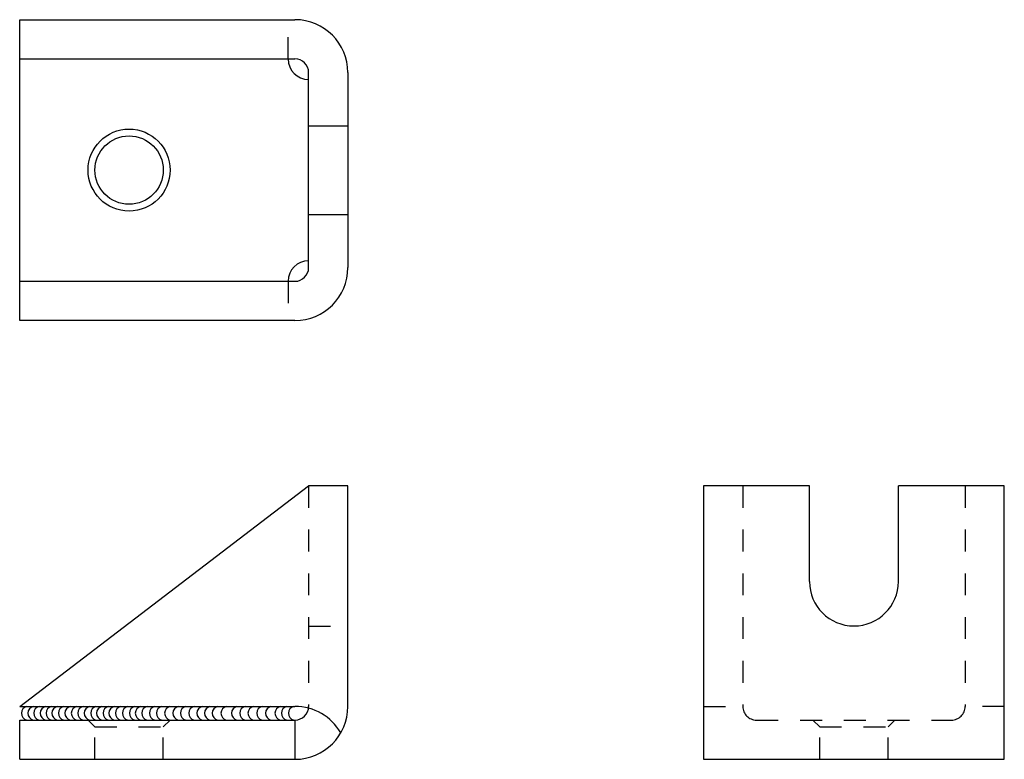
# Model space of a CAD drawing. Extents: x 0 to 4.5, y 0.45 to 3.83.
import ezdxf

# ---------------------------------------------------------------- set-up
doc = ezdxf.new("R2010")
doc.units = 0
doc.header["$LTSCALE"] = 0.2
doc.header["$MEASUREMENT"] = 0
doc.linetypes.add('HIDDEN', pattern=[0.375, 0.25, -0.125])
doc.layers.get('0').update_dxf_attribs({"linetype": 'CONTINUOUS'})

msp = doc.modelspace()

# ---------------------------------------------------------------- linework, layer by layer
for p, q in [((0, 3.8286), (1.2582, 3.8286)), ((0, 2.4536), (0, 3.8286)), ((0, 3.6493), (1.2582, 3.6493)), ((1.3207, 2.6954), (1.3207, 3.5868)), ((1.5, 3.5868), (1.5, 2.6954)), ((1.3207, 3.3442), (1.5, 3.3442)), ((1.3207, 2.938), (1.5, 2.938)), ((0, 2.6329), (1.2582, 2.6329)), ((1.2582, 2.4536), (0, 2.4536)), ((0, 0.6897), (1.3207, 1.6979)), ((1.5, 1.6979), (1.3207, 1.6979)), ((1.5, 0.6897), (1.5, 1.6979)), ((3.6102, 1.6979), (3.1258, 1.6979)), ((3.1258, 1.6979), (3.1258, 0.4479)), ((3.6102, 1.2604), (3.6102, 1.6979)), ((4.0164, 1.2604), (4.0164, 1.6979)), ((4.5008, 1.6979), (4.0164, 1.6979)), ((4.5008, 0.4479), (4.5008, 1.6979)), ((0, 0.6897), (1.2582, 0.6897)), ((0, 0.6272), (1.2582, 0.6272)), ((0, 0.4479), (0, 0.6272)), ((0.3437, 0.5959), (0.3125, 0.6272)), ((0.6562, 0.5959), (0.6875, 0.6272)), ((1.2582, 0.6272), (1.2582, 0.4479)), ((3.6571, 0.5959), (3.6258, 0.6272)), ((3.9696, 0.5959), (4.0008, 0.6272)), ((0, 0.4479), (1.2582, 0.4479)), ((3.1258, 0.4479), (4.5008, 0.4479))]:
    msp.add_line(p, q)
at = {"linetype": 'HIDDEN'}
for p, q in [((1.2269, 3.6493), (1.2269, 3.8286)), ((1.2269, 2.6329), (1.2269, 2.4536)), ((1.3207, 1.6979), (1.3207, 0.6897)), ((3.3051, 1.6979), (3.3051, 0.6897)), ((4.3215, 1.6979), (4.3215, 0.6897)), ((1.3207, 1.0572), (1.5, 1.0572)), ((3.1258, 0.6897), (3.3051, 0.6897)), ((4.5008, 0.6897), (4.3215, 0.6897)), ((0.3437, 0.5959), (0.6562, 0.5959)), ((0.3437, 0.4479), (0.3437, 0.5959)), ((0.6562, 0.4479), (0.6562, 0.5959)), ((3.3676, 0.6272), (4.259, 0.6272)), ((3.6571, 0.4479), (3.6571, 0.5959)), ((3.6571, 0.5959), (3.9696, 0.5959)), ((3.9696, 0.4479), (3.9696, 0.5959))]:
    msp.add_line(p, q, dxfattribs=at)
for radius in [0.1875, 0.1562]:
    msp.add_circle((0.5, 3.1411), radius)
for centre, radius, start, end in [((1.2582, 3.5868), 0.2418, 0, 90), ((1.3207, 3.6493), 0.0938, 180, 270), ((1.2582, 3.5868), 0.0625, 0, 90), ((1.3207, 2.6329), 0.0938, 90, 180), ((1.2582, 2.6954), 0.2418, 270, 0), ((1.2582, 2.6954), 0.0625, 270, 0), ((3.8133, 1.2604), 0.2031, 180, 0), ((0.0401, 0.6584), 0.0322, 104.2111, 255.7889), ((0.0696, 0.6584), 0.0322, 104.2111, 255.7889), ((0.0965, 0.6584), 0.0322, 104.2111, 255.7889), ((0.126, 0.6584), 0.0322, 104.2111, 255.7889), ((0.1528, 0.6584), 0.0322, 104.2111, 255.7889), ((0.1796, 0.6584), 0.0322, 104.2111, 255.7889), ((0.2092, 0.6584), 0.0322, 104.2111, 255.7889), ((0.2387, 0.6584), 0.0322, 104.2111, 255.7889), ((0.2682, 0.6584), 0.0322, 104.2111, 255.7889), ((0.2977, 0.6584), 0.0322, 104.2111, 255.7889), ((0.3272, 0.6584), 0.0322, 104.2111, 255.7889), ((0.3567, 0.6584), 0.0322, 104.2111, 255.7889), ((0.3835, 0.6584), 0.0322, 104.2111, 255.7889), ((0.4131, 0.6584), 0.0322, 104.2111, 255.7889), ((0.4399, 0.6584), 0.0322, 104.2111, 255.7889), ((0.4694, 0.6584), 0.0322, 104.2111, 255.7889), ((0.5016, 0.6584), 0.0322, 104.2111, 255.7889), ((0.5338, 0.6584), 0.0322, 104.2111, 255.7889), ((0.5606, 0.6584), 0.0322, 104.2111, 255.7889), ((0.5901, 0.6584), 0.0322, 104.2111, 255.7889), ((0.625, 0.6584), 0.0322, 104.2111, 255.7889), ((0.6572, 0.6584), 0.0322, 104.2111, 255.7889), ((0.6948, 0.6584), 0.0322, 104.2111, 255.7889), ((0.7323, 0.6584), 0.0322, 104.2111, 255.7889), ((0.7672, 0.6584), 0.0322, 104.2111, 255.7889), ((0.8048, 0.6584), 0.0322, 104.2111, 255.7889), ((0.8423, 0.6584), 0.0322, 104.2111, 255.7889), ((0.8772, 0.6584), 0.0322, 104.2111, 255.7889), ((0.9121, 0.6584), 0.0322, 104.2111, 255.7889), ((0.9524, 0.6584), 0.0322, 104.2111, 255.7889), ((1.0006, 0.6584), 0.0322, 104.2111, 255.7889), ((1.0382, 0.6584), 0.0322, 104.2111, 255.7889), ((1.0758, 0.6584), 0.0322, 104.2111, 255.7889), ((1.116, 0.6584), 0.0322, 104.2111, 255.7889), ((1.1563, 0.6584), 0.0322, 104.2111, 255.7889), ((1.1992, 0.6584), 0.0322, 104.2111, 255.7889), ((1.2287, 0.6584), 0.0322, 104.2111, 255.7889), ((1.2609, 0.6584), 0.0322, 104.2111, 255.7889), ((1.2582, 0.6897), 0.2418, 270, 0), ((1.2582, 0.4479), 0.2418, 30, 90), ((1.2582, 0.6897), 0.0625, 270, 0)]:
    msp.add_arc(centre, radius, start, end)
for centre, start, end in [((3.3676, 0.6897), 180, 270), ((4.259, 0.6897), 270, 0)]:
    msp.add_arc(centre, 0.0625, start, end, dxfattribs=at)

doc.saveas('drawing.dxf')
